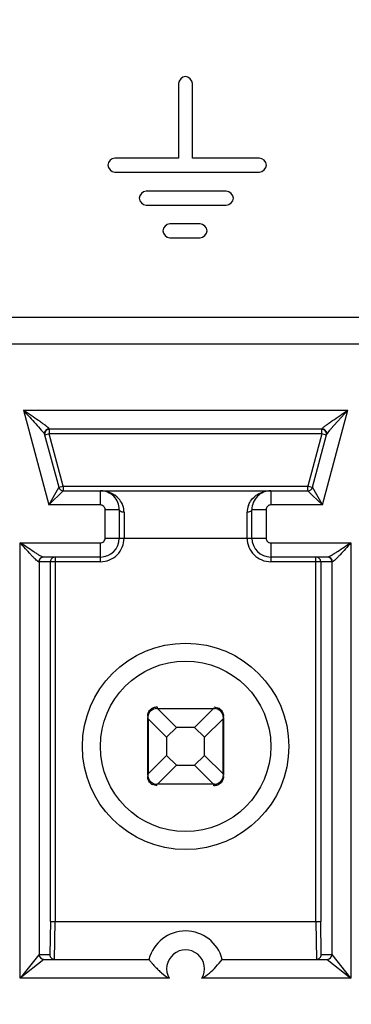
# Model space of a CAD drawing. Header units: inches. Extents: x 0 to 34, y 0 to 22.
# Tile 10 of 125: x 7.94 to 8.043, y 5.382 to 5.689. Entities that reach past the tile are written whole.
import ezdxf

# ---------------------------------------------------------------- set-up
doc = ezdxf.new("R2010")
doc.units = ezdxf.units.IN
doc.header["$LTSCALE"] = 1.87
doc.header["$MEASUREMENT"] = 0
doc.layers.get('0').update_dxf_attribs({"linetype": 'CONTINUOUS'})
doc.layers.add('DIMENSIONS', color=7, linetype='CONTINUOUS')
doc.styles.get("Standard").update_dxf_attribs({"font": 'txt', "width": 0.8})
doc.dimstyles.new('DIMSTYLE_2', dxfattribs={"dimtxt": 0.125, "dimasz": 0.18, "dimexe": 0.125, "dimexo": 0.0625, "dimgap": 0.09, "dimtad": 0, "dimtih": 1, "dimtoh": 1, "dimdec": 3, "dimlfac": 1.3333333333, "dimzin": 4, "dimdsep": 46, "dimtxsty": 'STANDARD', "dimblk": '_FILLED', "dimblk1": '_FILLED', "dimblk2": '_FILLED', "dimcen": 0.09, "dimadec": 0, "dimazin": 0, "dimtp": 0.001, "dimtm": 0.001, "dimtfac": 1, "dimtdec": 3, "dimtofl": 0, "dimtmove": 0, "dimatfit": 3, "dimldrblk": '_FILLED', "dimfxl": 1, "dimtolj": 1, "dimtzin": 4, "dimarcsym": 0})

# ---------------------------------------------------------------- blocks, each defined once
blk = doc.blocks.new('*D20')
at = {"layer": 'DIMENSIONS', "color": 2, "linetype": 'CONTINUOUS'}
blk.add_line((8.8549853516, 6.4662113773), (5.68896, 6.4662113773), dxfattribs=at)
at = {"layer": 'DIMENSIONS', "color": 2, "linetype": 'CONTINUOUS', "insert": (5.62646, 6.5287113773), "char_height": 0.125, "width": 1.325, "attachment_point": 3, "line_spacing_factor": 0.9}
blk.add_mtext('1.944{\\Ftxt.shx;\\W1.000000;\\H0.125000; }[49.39]', dxfattribs=at)
blk = doc.blocks.new('_FILLED')
at = {"color": 0, "linetype": 'BYBLOCK'}
blk.add_solid([(0, 0), (-1, 0.1736111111), (-1, -0.1736111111)], dxfattribs=at)

msp = doc.modelspace()

# ---------------------------------------------------------------- linework, layer by layer
at = {"color": 7, "linetype": 'CONTINUOUS'}
for p, q in [((7.9895499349, 5.6695478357), (7.9895499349, 5.6463040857)), ((7.9939249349, 5.6463040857), (7.9939249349, 5.6695478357)), ((7.9895499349, 5.6463040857), (7.9696832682, 5.6463040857)), ((8.0148082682, 5.6463040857), (7.9939249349, 5.6463040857)), ((7.9696832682, 5.6419301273), (8.0148082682, 5.6419301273)), ((8.0044738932, 5.6359582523), (7.9794697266, 5.6359582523)), ((7.9794697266, 5.631584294), (8.0044738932, 5.631584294)), ((7.9962749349, 5.6257957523), (7.9868551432, 5.6257957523)), ((7.9868551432, 5.621421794), (7.9962749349, 5.621421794)), ((8.6865363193, 5.5965361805), (7.1936583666, 5.5965361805)), ((8.6782863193, 5.5882861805), (7.2831145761, 5.5882861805)), ((7.9411883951, 5.5676170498), (7.9491003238, 5.5380893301)), ((7.9411883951, 5.5676170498), (8.0423531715, 5.5676170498)), ((8.0344408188, 5.5380893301), (8.0423531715, 5.5676170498)), ((8.0371130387, 5.5618537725), (8.0423529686, 5.5676171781)), ((7.9478142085, 5.5600020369), (7.9522057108, 5.5436127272)), ((7.9492802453, 5.5602349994), (7.9478758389, 5.5598586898)), ((7.9492802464, 5.5617113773), (7.9492402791, 5.5618306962)), ((7.9492802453, 5.5617113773), (7.9492802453, 5.5602349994)), ((8.0342608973, 5.5617113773), (7.9492802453, 5.5617113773)), ((7.9536317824, 5.5439948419), (7.9492802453, 5.5602349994)), ((8.0342608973, 5.5602349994), (7.9492802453, 5.5602349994)), ((8.0342608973, 5.5602349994), (8.0299093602, 5.5439948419)), ((8.0313354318, 5.5436127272), (8.0357269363, 5.5600020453)), ((8.0342608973, 5.5602349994), (8.0342608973, 5.5615135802)), ((8.0356869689, 5.5598528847), (8.0342608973, 5.5602349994)), ((8.034300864, 5.5618306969), (8.0342608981, 5.5617113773)), ((8.0345300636, 5.5618069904), (8.0343008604, 5.5618306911)), ((8.0357269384, 5.5600020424), (8.0367481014, 5.5614251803)), ((7.9522057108, 5.5436127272), (7.9536317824, 5.5439948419)), ((7.9536317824, 5.5439948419), (7.9536317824, 5.5425408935)), ((7.9536317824, 5.5439948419), (8.0299093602, 5.5439948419)), ((8.0299093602, 5.542518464), (8.0299093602, 5.5439948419)), ((8.0299093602, 5.5439948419), (8.0313137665, 5.5436185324)), ((7.9491003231, 5.5380893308), (7.9536252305, 5.542512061)), ((7.9520918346, 5.5434101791), (7.9491003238, 5.5380893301)), ((7.952205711, 5.5436127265), (7.9520918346, 5.5434101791)), ((7.953631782, 5.542518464), (8.0299093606, 5.542518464)), ((7.9651957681, 5.5380893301), (7.9651957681, 5.542518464)), ((8.0183453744, 5.542518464), (8.0183453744, 5.5380893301)), ((8.0299093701, 5.5425184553), (8.0302451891, 5.5421902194)), ((8.0302451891, 5.5421902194), (8.0313668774, 5.5410938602)), ((8.0344408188, 5.5380893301), (8.031339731, 5.5436050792)), ((8.0313668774, 5.5410938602), (8.0344408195, 5.5380893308)), ((7.9651957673, 5.5380893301), (7.9491003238, 5.5380893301)), ((8.0344408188, 5.5380893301), (8.0183453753, 5.5380893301)), ((7.9711012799, 5.5366129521), (7.9666721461, 5.5366129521)), ((7.9666721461, 5.5277546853), (7.9666721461, 5.5366129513)), ((7.9711012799, 5.5366129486), (7.9711012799, 5.5277546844)), ((7.9725776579, 5.5358076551), (7.9725776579, 5.5277546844)), ((8.0109634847, 5.5277546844), (8.0109634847, 5.5358076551)), ((8.0168689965, 5.5366129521), (8.0124398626, 5.5366129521)), ((8.0124398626, 5.5277546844), (8.0124398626, 5.5366129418)), ((8.0168689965, 5.5366129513), (8.0168689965, 5.5277546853)), ((7.9402046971, 5.3904514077), (7.9402046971, 5.5262783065)), ((7.9402046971, 5.5262783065), (7.9651957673, 5.5262783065)), ((7.9651957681, 5.5203727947), (7.9651957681, 5.5262783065)), ((7.9666721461, 5.5277546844), (8.0168689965, 5.5277546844)), ((8.0183453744, 5.5262783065), (8.0183453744, 5.5203727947)), ((8.0183453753, 5.5262783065), (8.0433363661, 5.5262783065)), ((8.0433363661, 5.5262783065), (8.0433363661, 5.3904513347)), ((7.9651957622, 5.5203727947), (7.9459910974, 5.5203727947)), ((7.9461094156, 5.5203727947), (7.9461094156, 5.3978334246)), ((7.9651957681, 5.5218491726), (7.9474376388, 5.5218491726)), ((7.9496399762, 5.4081672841), (7.9496399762, 5.5203727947)), ((7.9511161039, 5.5218491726), (7.9511161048, 5.4081681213)), ((8.0361035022, 5.5218491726), (8.0183453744, 5.5218491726)), ((8.0375500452, 5.5203727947), (8.0183453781, 5.5203727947)), ((8.0324250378, 5.4081681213), (8.0324250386, 5.5218267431)), ((8.0339011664, 5.5203727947), (8.0339011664, 5.408167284)), ((8.037431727, 5.3978334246), (8.037431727, 5.5203727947)), ((7.9827940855, 5.4746012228), (7.9829154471, 5.4745930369)), ((7.9829123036, 5.4751015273), (7.9829123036, 5.4746050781)), ((7.9829123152, 5.4746050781), (8.0006288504, 5.4746050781)), ((7.9829154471, 5.4745930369), (7.9831441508, 5.4744952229)), ((7.9889414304, 5.4686995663), (7.98316494, 5.4744760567)), ((8.0003762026, 5.4744760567), (7.98316494, 5.4744760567)), ((8.0003762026, 5.4744760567), (7.9945997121, 5.4686995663)), ((8.0003762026, 5.4744760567), (8.0006252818, 5.4745929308)), ((8.0006252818, 5.4745929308), (8.0007552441, 5.4745997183)), ((8.000628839, 5.4751015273), (8.0021052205, 5.4747192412)), ((7.9799595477, 5.4539357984), (7.9799595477, 5.4716523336)), ((7.979971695, 5.471648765), (7.9799649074, 5.4717787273)), ((7.9800885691, 5.4713996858), (7.979971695, 5.471648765)), ((7.9800885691, 5.4713996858), (7.9858650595, 5.4656231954)), ((7.9800885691, 5.4713996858), (7.9800885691, 5.4541884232)), ((7.9976760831, 5.4656231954), (8.0034525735, 5.4713996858)), ((8.0034525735, 5.4541884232), (8.0034525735, 5.4713996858)), ((8.0035695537, 5.4716491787), (8.0034717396, 5.471420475)), ((8.0035777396, 5.4717705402), (8.0035695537, 5.4716491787)), ((8.0035815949, 5.4720134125), (8.0035815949, 5.4722480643)), ((8.0035815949, 5.4716523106), (8.0035815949, 5.4539357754)), ((7.9858650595, 5.4656231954), (7.9889414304, 5.4686995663)), ((7.9945997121, 5.4686995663), (7.9889414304, 5.4686995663)), ((7.9945997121, 5.4686995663), (7.9976760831, 5.4656231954)), ((7.9858650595, 5.4656231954), (7.9858650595, 5.4599649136)), ((7.9976760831, 5.4599649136), (7.9976760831, 5.4656231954)), ((7.9858650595, 5.4599649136), (7.9800885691, 5.4541884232)), ((7.9889414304, 5.4568885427), (7.9858650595, 5.4599649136)), ((7.9976760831, 5.4599649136), (7.9945997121, 5.4568885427)), ((8.0034525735, 5.4541884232), (7.9976760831, 5.4599649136)), ((7.98316494, 5.4511120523), (7.9889414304, 5.4568885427)), ((7.9889414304, 5.4568885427), (7.9945997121, 5.4568885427)), ((7.9945997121, 5.4568885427), (8.0003762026, 5.4511120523)), ((7.9799595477, 5.4535746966), (7.9799595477, 5.4533400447)), ((7.979963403, 5.4538175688), (7.9799715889, 5.4539389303)), ((7.9799715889, 5.4539389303), (7.9800694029, 5.454167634)), ((8.0034525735, 5.4541884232), (8.0035694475, 5.453939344)), ((8.0035694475, 5.453939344), (8.0035762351, 5.4538093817)), ((7.9829123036, 5.4504865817), (7.9814359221, 5.4508688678)), ((7.9829158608, 5.4509951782), (7.9827858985, 5.4509883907)), ((8.0006288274, 5.4509830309), (7.9829122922, 5.4509830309)), ((7.98316494, 5.4511120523), (7.9829158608, 5.4509951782)), ((7.98316494, 5.4511120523), (8.0003762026, 5.4511120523)), ((8.0006256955, 5.4509950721), (8.0003969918, 5.4510928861)), ((8.000747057, 5.4509868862), (8.0006256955, 5.4509950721)), ((8.000628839, 5.4504865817), (8.000628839, 5.4509830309)), ((7.9496399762, 5.4081672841), (7.9494499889, 5.3978334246)), ((7.9496399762, 5.4081680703), (8.0339011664, 5.4081680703)), ((7.9509261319, 5.3963570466), (7.9511161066, 5.4081681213)), ((8.032425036, 5.4081681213), (8.0326150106, 5.3963570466)), ((8.0340911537, 5.3978334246), (8.0339011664, 5.408167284)), ((7.9475974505, 5.3963570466), (7.940204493, 5.3904515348)), ((7.9460350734, 5.3977392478), (7.9402048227, 5.3904514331)), ((7.9461094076, 5.3978321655), (7.9460350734, 5.3977392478)), ((7.9461094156, 5.3978334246), (7.9494499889, 5.3978334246)), ((7.947588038, 5.3963570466), (7.9803345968, 5.3963570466)), ((8.0032065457, 5.3963570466), (8.0359531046, 5.3963570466)), ((8.0340911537, 5.3978334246), (8.037431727, 5.3978334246)), ((8.0359436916, 5.3963570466), (8.0433364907, 5.3904515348)), ((8.0433364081, 5.3904513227), (8.037443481, 5.3978174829)), ((7.9866562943, 5.3904514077), (7.9402046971, 5.3904514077)), ((8.0433363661, 5.3904513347), (7.9968848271, 5.3904513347))]:
    msp.add_line(p, q, dxfattribs=at)
for radius in [0.0321850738, 0.0265748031]:
    msp.add_circle((7.9917705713, 5.4627940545), radius, dxfattribs=at)
for centre, radius, start, end in [((7.9492802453, 5.5602349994), 0.001476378, 89.9999999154, 195), ((8.0342608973, 5.5602349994), 0.001476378, 344.9999999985, 90), ((8.0704311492, 5.5331144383), 0.0440005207, 139.2198006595, 139.9528085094), ((7.9536317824, 5.5439948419), 0.001476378, 195.0000002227, 270), ((7.9651957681, 5.5366129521), 0.0059055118, 359.9999659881, 89.9999999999), ((8.0183453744, 5.5366129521), 0.0059055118, 89.998497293, 179.9999999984), ((8.0299093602, 5.5439948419), 0.001476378, 270, 344.999999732), ((7.9651957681, 5.5366129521), 0.0014763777, 359.9999660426, 90.0000339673), ((7.9664265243, 5.5358047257), 0.0061511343, 0.0272859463, 20.3335754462), ((8.0171148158, 5.5358046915), 0.0061513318, 159.6707399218, 179.9723960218), ((8.0183453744, 5.5366129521), 0.0014763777, 89.9999660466, 180.0000339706), ((7.9651957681, 5.5277546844), 0.0073818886, 269.9999542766, 360), ((7.9651957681, 5.5277546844), 0.0014763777, 269.9999660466, 3.39706e-05), ((7.9651957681, 5.5277546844), 0.0059055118, 270.000000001, 359.9999999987), ((8.0183453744, 5.5277546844), 0.007381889, 180, 270.0000286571), ((8.0183453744, 5.5277546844), 0.0059055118, 180.0000000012, 269.9999999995), ((8.0183453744, 5.5277546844), 0.0014763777, 179.9999660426, 270.0000339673), ((7.947585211, 5.520373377), 0.0014757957, 89.987070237, 180.0226083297), ((7.9511157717, 5.520373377), 0.0014757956, 89.9870695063, 180.0226090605), ((8.0324256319, 5.5203736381), 0.0014755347, 359.9672506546, 90.0230707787), ((8.0359559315, 5.520373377), 0.0014757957, 359.9773916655, 90.0129297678), ((7.9829123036, 5.4716523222), 0.0029527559, 90, 179.9997786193), ((7.9829176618, 5.4742286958), 0.0003497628, 45.0095822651, 49.6428266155), ((8.000628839, 5.4716523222), 0.0029527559, 0, 89.9997786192), ((8.0006659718, 5.4721393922), 0.0029541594, 48.9879842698, 60.8436828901), ((8.0032052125, 5.471646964), 0.0003497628, 315.0095822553, 319.6428266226), ((7.9829123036, 5.4539357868), 0.0029527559, 180, 269.9997786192), ((7.98033593, 5.453941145), 0.0003497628, 135.0095822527, 139.6428266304), ((8.000628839, 5.4539357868), 0.0029527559, 270, 359.9997786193), ((7.9828751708, 5.4534487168), 0.0029541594, 228.9879842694, 240.8436828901), ((8.0006234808, 5.4513594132), 0.0003497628, 225.0095822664, 229.6428266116), ((7.9917705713, 5.3934042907), 0.0118110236, 14.4775121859, 165.5224878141), ((7.9475861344, 5.3978327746), 0.0014767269, 180.0715289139, 269.9964389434), ((7.9509257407, 5.3978327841), 0.0014757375, 179.9751317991, 270.0151896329), ((7.9917705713, 5.3934042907), 0.0059053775, 329.9979909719, 210.0012922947), ((8.0326154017, 5.3978327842), 0.0014757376, 269.9848155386, 0.024863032), ((8.0359550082, 5.3978327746), 0.0014767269, 270.0035613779, 359.9284706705)]:
    msp.add_arc(centre, radius, start, end, dxfattribs=at)
for points in [[(7.9917374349, 5.6717353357), (7.9907062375, 5.6717353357), (7.9895499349, 5.6705790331), (7.9895499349, 5.6695478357)], [(7.9939249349, 5.6695478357), (7.9939249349, 5.6705790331), (7.9927686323, 5.6717353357), (7.9917374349, 5.6717353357)], [(7.9696832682, 5.6463040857), (7.9686523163, 5.6463040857), (7.9674968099, 5.6451475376), (7.9674968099, 5.6441165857)], [(8.0169957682, 5.6441165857), (8.0169957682, 5.6451477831), (8.0158394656, 5.6463040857), (8.0148082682, 5.6463040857)], [(7.9674968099, 5.6441165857), (7.9674968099, 5.6430858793), (7.9686525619, 5.6419301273), (7.9696832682, 5.6419301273)], [(8.0148082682, 5.6419301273), (8.0158392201, 5.6419301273), (8.0169957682, 5.6430856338), (8.0169957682, 5.6441165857)], [(7.9794697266, 5.6359582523), (7.9784387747, 5.6359582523), (7.9772822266, 5.6348027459), (7.9772822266, 5.633771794)], [(8.0066603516, 5.633771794), (8.0066603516, 5.6348025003), (8.0055045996, 5.6359582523), (8.0044738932, 5.6359582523)], [(7.9772822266, 5.633771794), (7.9772822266, 5.6327405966), (7.9784385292, 5.631584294), (7.9794697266, 5.631584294)], [(8.0044738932, 5.631584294), (8.0055048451, 5.631584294), (8.0066603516, 5.6327408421), (8.0066603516, 5.633771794)], [(7.9868551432, 5.6257957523), (7.9858241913, 5.6257957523), (7.9846676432, 5.6246402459), (7.9846676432, 5.623609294)], [(7.9846676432, 5.623609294), (7.9846676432, 5.6225780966), (7.9858239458, 5.621421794), (7.9868551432, 5.621421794)], [(7.9984613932, 5.623609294), (7.9984613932, 5.6246400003), (7.9973056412, 5.6257957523), (7.9962749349, 5.6257957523)], [(7.9962749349, 5.621421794), (7.9973058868, 5.621421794), (7.9984613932, 5.6225783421), (7.9984613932, 5.623609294)], [(7.9536252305, 5.542512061), (7.9536274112, 5.5425141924), (7.9536295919, 5.5425163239), (7.9536317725, 5.5425184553)], [(8.031339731, 5.5436050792), (8.0313382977, 5.5436076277), (8.0313368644, 5.5436101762), (8.0313354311, 5.5436127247)], [(8.037443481, 5.3978174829), (8.0374395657, 5.3978223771), (8.0374356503, 5.3978272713), (8.037431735, 5.3978321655)]]:
    msp.add_open_spline(points, degree=3, dxfattribs=at)
for points, knots in [([(7.9492402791, 5.5618306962), (7.9491775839, 5.5620179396), (7.9487140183, 5.5623657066), (7.9480074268, 5.5629561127), (7.9470215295, 5.5636512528), (7.9455497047, 5.5646821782), (7.9435890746, 5.5660073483), (7.941996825, 5.5670753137), (7.9411884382, 5.5676168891)], [0, 0, 0, 0, 0.0596382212, 0.1621485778, 0.2859691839, 0.420752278, 0.7061191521, 1, 1, 1, 1]), ([(7.94118844, 5.5676168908), (7.9418463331, 5.5669052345), (7.9431440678, 5.5655029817), (7.945007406, 5.5634610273), (7.9464470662, 5.5618603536), (7.9473461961, 5.5607474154), (7.9477040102, 5.5602779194), (7.9477922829, 5.5600649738)], [0, 0, 0, 0, 0.289527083, 0.5706388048, 0.8263771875, 0.9311356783, 1, 1, 1, 1]), ([(8.034300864, 5.5618306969), (8.034363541, 5.5620179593), (8.03482718, 5.5623657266), (8.0355337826, 5.5629561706), (8.0365197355, 5.5636513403), (8.0379916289, 5.5646822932), (8.0399522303, 5.566007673), (8.0415447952, 5.5670752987), (8.0423532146, 5.5676168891)], [0, 0, 0, 0, 0.0596393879, 0.1621508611, 0.2859718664, 0.4207549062, 0.7061209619, 1, 1, 1, 1]), ([(7.9492402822, 5.5618306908), (7.9488065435, 5.5618260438), (7.9479001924, 5.5614024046), (7.9477037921, 5.5604140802), (7.9478142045, 5.5600020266)], [0, 0, 0, 0, 0.5041689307, 1, 1, 1, 1]), ([(7.9477922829, 5.5600649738), (7.9477967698, 5.5600541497), (7.9478047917, 5.5600334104), (7.9478114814, 5.5600121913), (7.9478142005, 5.5600020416)], [0, 0, 0, 0, 0.5272143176, 1, 1, 1, 1]), ([(8.0357269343, 5.5600020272), (8.0358271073, 5.5603758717), (8.0356914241, 5.5612698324), (8.0349257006, 5.5617320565), (8.0345300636, 5.5618069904)], [0, 0, 0, 0, 0.490098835, 1, 1, 1, 1]), ([(7.9709721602, 5.5399861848), (7.970245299, 5.5408167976), (7.968412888, 5.5421010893), (7.9662421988, 5.5425184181), (7.9651957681, 5.542518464)], [0, 0, 0, 0, 0.5133269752, 1, 1, 1, 1]), ([(8.0125685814, 5.5399857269), (8.0132954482, 5.5408164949), (8.0151280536, 5.5421011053), (8.0172990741, 5.5425184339), (8.0183456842, 5.542518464)], [0, 0, 0, 0, 0.513311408, 1, 1, 1, 1]), ([(7.9721943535, 5.5379421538), (7.9721222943, 5.5381373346), (7.971809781, 5.5388706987), (7.9713596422, 5.539543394), (7.9709721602, 5.5399861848)], [0, 0, 0, 0, 0.2612313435, 1, 1, 1, 1]), ([(8.0113466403, 5.5379417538), (8.011418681, 5.5381369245), (8.0117311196, 5.5388702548), (8.012181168, 5.5395429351), (8.0125685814, 5.5399857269)], [0, 0, 0, 0, 0.2612312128, 1, 1, 1, 1]), ([(7.9725776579, 5.5358076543), (7.9723943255, 5.535807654), (7.971852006, 5.5358528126), (7.9711012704, 5.5362158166), (7.9711012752, 5.5366129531)], [0, 0, 0, 0, 0.3158349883, 1, 1, 1, 1]), ([(8.012439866, 5.5366129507), (8.0124398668, 5.536506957), (8.0121725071, 5.5359297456), (8.0114491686, 5.5358076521), (8.0109634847, 5.5358076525)], [0, 0, 0, 0, 0.1791410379, 1, 1, 1, 1]), ([(7.9459311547, 5.520381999), (7.9457728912, 5.520425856), (7.9454265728, 5.5207068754), (7.9448710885, 5.5212066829), (7.9441975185, 5.5218954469), (7.9431768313, 5.5229767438), (7.9418395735, 5.5244512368), (7.9407573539, 5.5256605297), (7.9402046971, 5.5262785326)], [0, 0, 0, 0, 0.0597954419, 0.1561486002, 0.2756103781, 0.4090231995, 0.6981352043, 1, 1, 1, 1]), ([(7.9474376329, 5.5218491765), (7.9472746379, 5.521849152), (7.9468667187, 5.5220332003), (7.9461978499, 5.5223806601), (7.9453555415, 5.5228908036), (7.9440573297, 5.5237124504), (7.94232831, 5.5248527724), (7.940924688, 5.5257954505), (7.9402048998, 5.5262783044)], [0, 0, 0, 0, 0.0575095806, 0.1514701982, 0.2696264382, 0.4033267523, 0.6941869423, 1, 1, 1, 1]), ([(8.0433362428, 5.5262783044), (8.0426164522, 5.5257954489), (8.0412128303, 5.5248527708), (8.0394838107, 5.523712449), (8.0381856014, 5.5228908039), (8.037343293, 5.5223806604), (8.036674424, 5.5220332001), (8.0362665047, 5.521849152), (8.0361035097, 5.5218491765)], [0, 0, 0, 0, 0.3058140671, 0.596673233, 0.7303734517, 0.8485297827, 0.9424904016, 1, 1, 1, 1]), ([(8.0433363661, 5.5262784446), (8.0427690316, 5.5256440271), (8.041659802, 5.5244048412), (8.0402898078, 5.5228944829), (8.0392505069, 5.5217994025), (8.0385713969, 5.5211072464), (8.0380380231, 5.5206494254), (8.0376937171, 5.5203727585), (8.0375500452, 5.5203727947)], [0, 0, 0, 0, 0.3077267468, 0.6016108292, 0.7362753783, 0.8552949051, 0.948052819, 1, 1, 1, 1]), ([(7.9459910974, 5.5203727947), (7.9459815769, 5.5203727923), (7.9459613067, 5.5203746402), (7.9459415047, 5.5203791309), (7.9459311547, 5.520381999)], [0, 0, 0, 0, 0.4699048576, 1, 1, 1, 1]), ([(7.9474376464, 5.5218491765), (7.947067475, 5.5218491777), (7.9462924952, 5.5215268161), (7.9459910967, 5.5207483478), (7.9459910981, 5.5203727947)], [0, 0, 0, 0, 0.4963916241, 1, 1, 1, 1]), ([(8.0375500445, 5.5203727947), (8.0375500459, 5.5207483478), (8.0372486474, 5.5215268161), (8.0364736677, 5.5218491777), (8.0361034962, 5.5218491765)], [0, 0, 0, 0, 0.5036083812, 1, 1, 1, 1]), ([(7.9799595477, 5.4722480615), (7.9799595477, 5.4726442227), (7.9801360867, 5.4734501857), (7.9806347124, 5.4741056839), (7.9809366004, 5.4743685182)], [0, 0, 0, 0, 0.4974188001, 1, 1, 1, 1]), ([(7.9809366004, 5.4743685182), (7.9812046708, 5.4746019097), (7.9818342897, 5.4749743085), (7.9825539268, 5.4751015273), (7.9829123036, 5.4751015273)], [0, 0, 0, 0, 0.4979386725, 1, 1, 1, 1]), ([(8.0007552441, 5.4745997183), (8.0007594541, 5.4746000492), (8.0007680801, 5.4746005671), (8.0007767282, 5.4746005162), (8.0007811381, 5.4746003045)], [0, 0, 0, 0, 0.4888888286, 1, 1, 1, 1]), ([(8.0026045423, 5.4743685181), (8.0029064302, 5.4741056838), (8.0034050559, 5.4734501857), (8.0035815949, 5.4726442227), (8.0035815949, 5.4722480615)], [0, 0, 0, 0, 0.5025812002, 1, 1, 1, 1]), ([(7.9799649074, 5.4717787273), (7.9799645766, 5.4717829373), (7.9799640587, 5.4717915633), (7.9799641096, 5.4718002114), (7.9799643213, 5.4718046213)], [0, 0, 0, 0, 0.4888888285, 1, 1, 1, 1]), ([(7.9809366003, 5.4512195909), (7.9806347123, 5.4514824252), (7.9801360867, 5.4521379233), (7.9799595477, 5.4529438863), (7.9799595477, 5.4533400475)], [0, 0, 0, 0, 0.5025812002, 1, 1, 1, 1]), ([(8.0035815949, 5.4533400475), (8.0035815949, 5.4529438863), (8.0034050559, 5.4521379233), (8.0029064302, 5.4514824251), (8.0026045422, 5.4512195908)], [0, 0, 0, 0, 0.4974188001, 1, 1, 1, 1]), ([(8.0035762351, 5.4538093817), (8.003576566, 5.4538051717), (8.0035770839, 5.4537965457), (8.0035770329, 5.4537878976), (8.0035768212, 5.4537834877)], [0, 0, 0, 0, 0.4888888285, 1, 1, 1, 1]), ([(7.9827858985, 5.4509883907), (7.9827816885, 5.4509880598), (7.9827730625, 5.4509875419), (7.9827644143, 5.4509875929), (7.9827600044, 5.4509878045)], [0, 0, 0, 0, 0.4888888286, 1, 1, 1, 1]), ([(8.0026045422, 5.4512195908), (8.0023364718, 5.4509861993), (8.0017068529, 5.4506138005), (8.0009872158, 5.4504865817), (8.000628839, 5.4504865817)], [0, 0, 0, 0, 0.4979386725, 1, 1, 1, 1]), ([(7.9803345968, 5.3963570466), (7.9803537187, 5.3963570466), (7.9803821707, 5.3962608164), (7.9805019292, 5.3961636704), (7.9806606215, 5.3959322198), (7.9810029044, 5.3955237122), (7.9815416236, 5.3948681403), (7.9823223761, 5.3940009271), (7.9832441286, 5.3930599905), (7.9846419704, 5.3917913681), (7.9858158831, 5.3909367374), (7.986656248, 5.3904515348)], [0, 0, 0, 0, 0.0065940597, 0.026074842, 0.0576180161, 0.100015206, 0.2115405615, 0.3490609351, 0.5027436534, 0.66537127, 1, 1, 1, 1]), ([(7.9968848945, 5.3904515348), (7.9985149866, 5.3913927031), (8.0007258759, 5.3933318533), (8.002590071, 5.3955687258), (8.0032065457, 5.3963570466)], [0, 0, 0, 0, 0.6503701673, 1, 1, 1, 1])]:
    msp.add_open_spline(points, degree=3, knots=knots, dxfattribs=at)

# ---------------------------------------------------------------- dimensions: what is measured, and where the dimension line sits
at = {"layer": 'DIMENSIONS', "color": 2, "linetype": 'CONTINUOUS'}
dim = msp.add_ordinate_dim(feature_location=(8.8549853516, 6.4662113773), offset=(-3.1660253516, 0), dtype=0, origin=(8.9174853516, 5.0079863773), dimstyle='DIMSTYLE_2', override={"dimtad": 1, "dimtih": 0, "dimtoh": 0}, dxfattribs=at)
dim.commit()
dim.dimension.update_dxf_attribs({"geometry": '*D20', "text_midpoint": (4.96396, 6.4662113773)})

doc.saveas('drawing.dxf')
